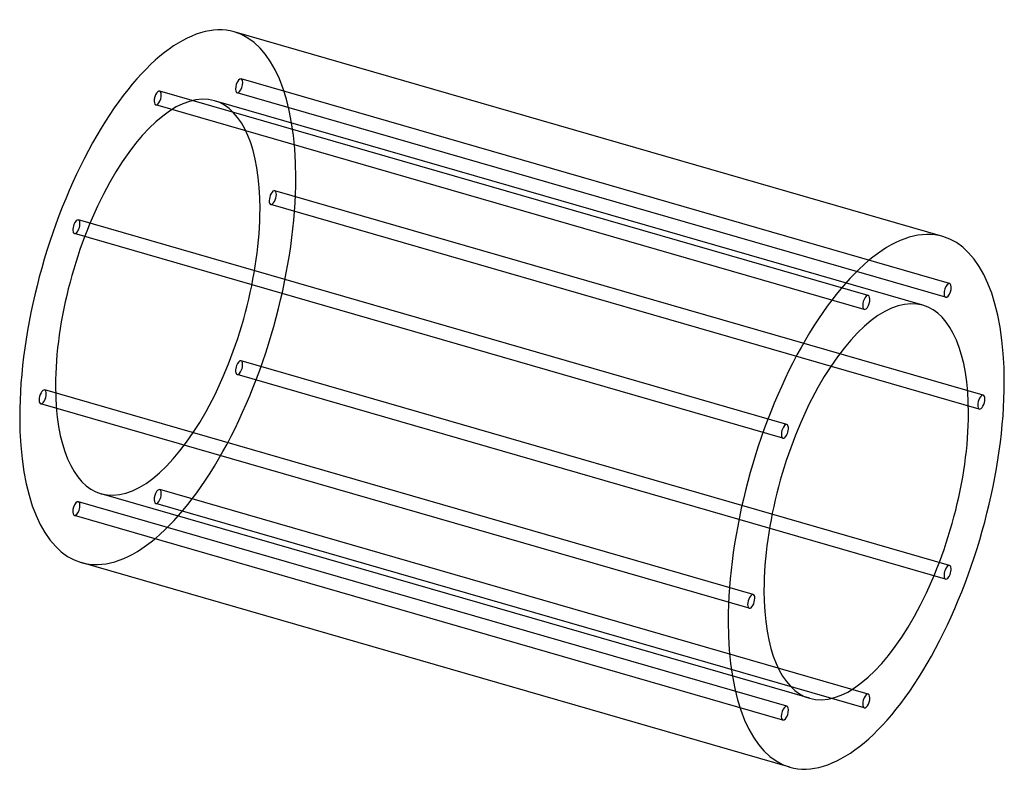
# Model space of a CAD drawing. Header units: millimetres. Extents: x -481 to 481, y -371 to 371.
import ezdxf

# ---------------------------------------------------------------- set-up
doc = ezdxf.new("R2010")
doc.units = ezdxf.units.MM
doc.layers.add('HIDDEN', color=7, linetype='Continuous')
doc.layers.add('THICK', color=7, linetype='Continuous')

msp = doc.modelspace()

# ---------------------------------------------------------------- linework, layer by layer
at = {"layer": 'HIDDEN'}
for p, q in [((427.9, 113.4), (-264.92, 313.4)), ((348.35, 101.58), (-344.47, 301.58)), ((424.02, 99.95), (-268.8, 299.95)), ((401.88, 92.15), (-290.94, 292.15)), ((344.47, 88.13), (-348.35, 288.13)), ((460.85, 4.15), (-231.97, 204.15)), ((456.97, -9.3), (-235.85, 190.7)), ((268.8, -24.38), (-424.02, 175.62)), ((264.92, -37.83), (-427.9, 162.17)), ((427.9, -162.17), (-264.92, 37.83)), ((424.02, -175.62), (-268.8, 24.38)), ((235.85, -190.7), (-456.97, 9.3)), ((231.97, -204.15), (-460.85, -4.15)), ((290.94, -292.15), (-401.88, -92.15)), ((348.35, -288.13), (-344.47, -88.13)), ((268.8, -299.95), (-424.02, -99.95)), ((344.47, -301.58), (-348.35, -101.58)), ((264.92, -313.4), (-427.9, -113.4))]:
    msp.add_line(p, q, dxfattribs=at)
for centre, major_axis, start_param, end_param in [((-346.41, 100), (74.88, 259.41), -0.982794, 0), ((-266.86, 306.68), (-1.94, -6.73), -3.141586, -0.197396), ((-266.86, 306.68), (-1.94, -6.73), 0.000007, 2.944197), ((-266.86, 306.68), (-1.94, -6.73), 2.944197, 3.141599), ((-346.41, 100), (-55.47, -192.15), -3.141592, -0.982794), ((-346.41, 294.86), (-1.94, -6.73), -2.55359, 0.000007), ((-346.41, 294.86), (-1.94, -6.73), -3.141586, -2.55359), ((-346.41, 294.86), (-1.94, -6.73), 0.588003, 3.141599), ((-266.86, 306.68), (-1.94, -6.73), -0.197396, 0.000007), ((-346.41, 100), (-55.47, -192.15), 2.158799, 3.141593), ((-346.41, 294.86), (-1.94, -6.73), 0.000007, 0.588003), ((-346.41, 100), (74.88, 259.41), -3.141592, -0.982794), ((-233.91, 197.43), (-1.94, -6.73), -3.141586, -0.982794), ((-233.91, 197.43), (-1.94, -6.73), 2.158799, 3.141599), ((-233.91, 197.43), (-1.94, -6.73), -0.982794, 0.000007), ((-233.91, 197.43), (-1.94, -6.73), 0.000007, 2.158799), ((-346.41, 100), (-55.47, -192.15), 0, 2.158799), ((-425.96, 168.89), (-1.94, -6.73), -3.141586, -1.768192), ((-425.96, 168.89), (-1.94, -6.73), 1.373401, 3.141599), ((-425.96, 168.89), (-1.94, -6.73), -1.768192, 0.000007), ((-425.96, 168.89), (-1.94, -6.73), 0.000007, 1.373401), ((-266.86, 31.11), (-1.94, -6.73), -1.768192, 0.000007), ((-266.86, 31.11), (-1.94, -6.73), -3.141586, -1.768192), ((-266.86, 31.11), (-1.94, -6.73), 0.000007, 1.373401), ((-266.86, 31.11), (-1.94, -6.73), 1.373401, 3.141599), ((-346.41, 100), (-55.47, -192.15), -0.982794, 0), ((-458.91, 2.57), (-1.94, -6.73), -3.141586, -0.982794), ((-458.91, 2.57), (-1.94, -6.73), 0.000007, 2.158799), ((-458.91, 2.57), (-1.94, -6.73), 2.158799, 3.141599), ((-458.91, 2.57), (-1.94, -6.73), -0.982794, 0.000007), ((-346.41, -94.86), (-1.94, -6.73), -2.55359, 0.000007), ((-346.41, -94.86), (-1.94, -6.73), -3.141586, -2.55359), ((-346.41, -94.86), (-1.94, -6.73), 0.588003, 3.141599), ((-425.96, -106.68), (-1.94, -6.73), -3.141586, -0.197396), ((-425.96, -106.68), (-1.94, -6.73), 0.000007, 2.944197), ((-425.96, -106.68), (-1.94, -6.73), 2.944197, 3.141599), ((-346.41, -94.86), (-1.94, -6.73), 0.000007, 0.588003), ((-425.96, -106.68), (-1.94, -6.73), -0.197396, 0.000007)]:
    msp.add_ellipse(centre, major_axis=major_axis, ratio=0.433013, start_param=start_param, end_param=end_param, dxfattribs=at)
at = {"layer": 'THICK'}
for p, q in [((421.29, 159.41), (-271.53, 359.41)), ((271.53, -359.41), (-421.29, -159.41))]:
    msp.add_line(p, q, dxfattribs=at)
for centre, major_axis, start_param, end_param in [((-346.41, 100), (74.88, 259.41), 0, 2.158799), ((346.41, -100), (-74.88, -259.41), -3.141592, -0.982794), ((346.41, -100), (-74.88, -259.41), 2.158799, 3.141593), ((425.96, 106.68), (1.94, 6.73), 0.000007, 2.944197), ((425.96, 106.68), (1.94, 6.73), -3.141586, -0.197396), ((425.96, 106.68), (1.94, 6.73), -0.197396, 0.000007), ((346.41, -100), (55.47, 192.15), 0, 2.158799), ((346.41, 94.86), (1.94, 6.73), 0.588003, 3.141599), ((346.41, 94.86), (1.94, 6.73), 0.000007, 0.588003), ((346.41, 94.86), (1.94, 6.73), -2.55359, 0.000007), ((425.96, 106.68), (1.94, 6.73), 2.944197, 3.141599), ((346.41, 94.86), (1.94, 6.73), -3.141586, -2.55359), ((346.41, -100), (55.47, 192.15), -0.982794, 0), ((346.41, -100), (-74.88, -259.41), 0, 2.158799), ((458.91, -2.57), (1.94, 6.73), 0.000007, 2.158799), ((458.91, -2.57), (1.94, 6.73), -3.141586, -0.982794), ((458.91, -2.57), (1.94, 6.73), -0.982794, 0.000007), ((458.91, -2.57), (1.94, 6.73), 2.158799, 3.141599), ((-346.41, 100), (74.88, 259.41), 2.158799, 3.141593), ((346.41, -100), (55.47, 192.15), -3.141592, -0.982794), ((266.86, -31.11), (1.94, 6.73), 0.000007, 1.373401), ((266.86, -31.11), (1.94, 6.73), -1.768192, 0.000007), ((266.86, -31.11), (1.94, 6.73), 1.373401, 3.141599), ((266.86, -31.11), (1.94, 6.73), -3.141586, -1.768192), ((425.96, -168.89), (1.94, 6.73), 0.000007, 1.373401), ((425.96, -168.89), (1.94, 6.73), -1.768192, 0.000007), ((425.96, -168.89), (1.94, 6.73), 1.373401, 3.141599), ((425.96, -168.89), (1.94, 6.73), -3.141586, -1.768192), ((233.91, -197.43), (1.94, 6.73), 0.000007, 2.158799), ((233.91, -197.43), (1.94, 6.73), -0.982794, 0.000007), ((346.41, -100), (55.47, 192.15), 2.158799, 3.141593), ((233.91, -197.43), (1.94, 6.73), 2.158799, 3.141599), ((233.91, -197.43), (1.94, 6.73), -3.141586, -0.982794), ((346.41, -100), (-74.88, -259.41), -0.982794, 0), ((346.41, -294.86), (1.94, 6.73), 0.588003, 3.141599), ((346.41, -294.86), (1.94, 6.73), 0.000007, 0.588003), ((346.41, -294.86), (1.94, 6.73), -2.55359, 0.000007), ((266.86, -306.68), (1.94, 6.73), 0.000007, 2.944197), ((266.86, -306.68), (1.94, 6.73), -3.141586, -0.197396), ((266.86, -306.68), (1.94, 6.73), -0.197396, 0.000007), ((346.41, -294.86), (1.94, 6.73), -3.141586, -2.55359), ((266.86, -306.68), (1.94, 6.73), 2.944197, 3.141599)]:
    msp.add_ellipse(centre, major_axis=major_axis, ratio=0.433013, start_param=start_param, end_param=end_param, dxfattribs=at)

doc.saveas('drawing.dxf')
